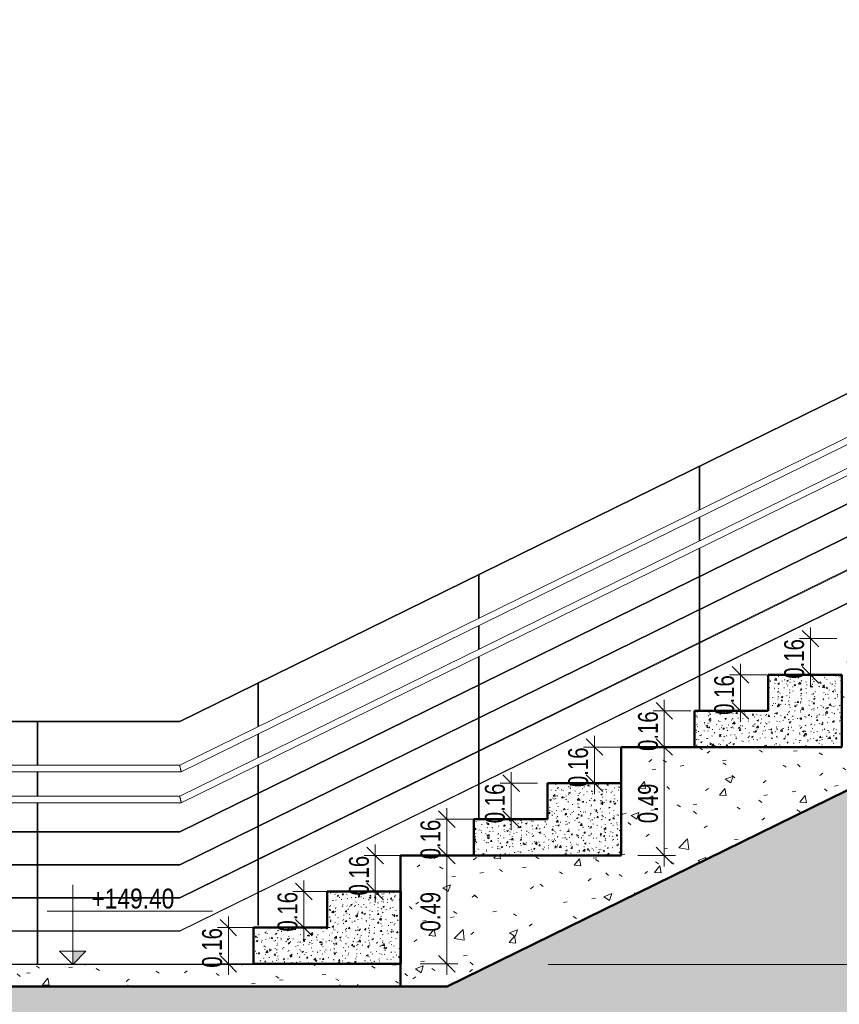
# Model space of a CAD drawing. Header units: millimetres. Extents: x -878215 to -835501, y 145651 to 160658.
# Tile 4 of 16: x -861783 to -858069, y 149220 to 153682. Entities that reach past the tile are written whole.
import ezdxf

# ---------------------------------------------------------------- set-up
doc = ezdxf.new("R2010")
doc.units = ezdxf.units.MM
doc.header["$XCLIPFRAME"] = 2
doc.linetypes.add('Tracejada', pattern=[6.35, 3.175, -3.175])
for name, color, linetype, lineweight in [('A-ANNO-DIMS', 211, 'Continuous', 5), ('A-ANNO-DIMS-50', 211, 'Continuous', 5), ('A-DETL', 90, 'Continuous', 5), ('A-DETL-GENF', 92, 'Continuous', 5), ('A-FLOR', 192, 'Continuous', 5), ('A-FLOR-PATT', 8, 'Continuous', 25), ('Balaústres', 7, 'Continuous', 5), ('Corrimão', 250, 'Continuous', 25), ('Corrimãos', 7, 'Continuous', 5), ('G-ANNO-DIMS', 111, 'Continuous', 5), ('G-ANNO-REFR', 1, 'Tracejada', 5), ('Guarda-corpos', 7, 'Continuous', 5), ('S-STRS', 31, 'Continuous', 5)]:
    doc.layers.add(name, color=color, linetype=linetype, lineweight=lineweight)
doc.styles.add('Swis721 Cn BT', font='swissc.ttf', dxfattribs={"height": 90})
doc.styles.add('Swis721 LtCn BT_4', font='swisscl.ttf', dxfattribs={"height": 90})
doc.dimstyles.new('Linear_wCenter_-_3mm_Arial_1', dxfattribs={"dimscale": 304.8, "dimtxt": 91.676869, "dimasz": 0.246063, "dimexe": 0.164042, "dimexo": 0.0625, "dimgap": 0, "dimtad": 1, "dimlfac": 0.001, "dimrnd": 0.01, "dimzin": 0, "dimdsep": 46, "dimtxsty": 'Swis721 LtCn BT_4', "dimblk1": 'OBLIQUE', "dimblk2": 'OBLIQUE', "dimsah": 1, "dimcen": 0.09, "dimdle": 0.164042, "dimazin": 0, "dimtfac": 1, "dimtdec": 4, "dimtix": 1, "dimtmove": 0, "dimatfit": 3, "dimfxl": 0.393701, "dimfxlon": 1, "dimtvp": 1, "dimtolj": 1, "dimtzin": 0, "dimarcsym": 2})
picture_1 = doc.add_image_def('image1.png', size_in_pixel=(1000, 904))
picture_2 = doc.add_image_def('image2.png', size_in_pixel=(1556, 1639))
pattern_1 = [(50, (-858389.35, 150900), (364.368, -31.878), [38.1, -419.1]), (355, (-858389.35, 150900), (-70.486, 382.113), [30.48, -335.28]), (100.451, (-858359, 150897.34), (293.885, 350.233), [32.38, -356.18]), (46.184, (-858389.35, 151001.6), (542.158, -84.086), [57.15, -628.65]), (96.636, (-858344.17, 150994.6), (474.805, 494.855), [48.57, -534.27]), (351.184, (-858389.35, 151001.6), (474.81, 494.85), [45.72, -502.92]), (21, (-858338.55, 150976.2), (303.228, -204.53), [38.1, -419.1]), (326, (-858338.55, 150976.2), (123.604, 368.376), [30.48, -335.28]), (71.451, (-858313.28, 150959.16), (426.834, 163.843), [32.38, -356.18]), (37.5, (-858389.35, 150900), (6.1766, 169.1102), [16.764, -314.452, 16.764, -323.596, -336.55]), (37.5, (-858389.35, 150900), (6.1766, 169.1102), [-671.576, 16.764, -319.786]), (7.5, (-858389.35, 150900), (133.639, 200.3615), [16.764, -177.292, 16.764, -306.832, -128.27]), (7.5, (-858389.35, 150900), (133.639, 200.3615), [-517.652, 16.764, -111.506]), (327.5, (-858502.64, 150900), (271.1818, -11.4584), [16.764, -110.236, 16.764, -379.476, -525.78]), (327.5, (-858502.64, 150900), (271.1818, -11.4584), [-523.24, 16.764, -509.016]), (317.5, (-858553.44, 150900), (296.2585, 50.853), [16.764, -148.336, 16.764, -246.38, -373.38]), (317.5, (-858553.44, 150900), (296.2585, 50.853), [-428.244, 16.764, -356.616])]
pattern_2 = [(50, (-858389.35, 150900), (72.8738, -6.3761), [7.62, -83.82]), (355, (-858389.35, 150900), (-14.097, 76.4224), [6.096, -67.056]), (100.451, (-858383.28, 150899.47), (58.777, 70.0469), [6.476, -71.236]), (46.184, (-858389.35, 150920.32), (108.4314, -16.8175), [11.43, -125.73]), (96.636, (-858380.31, 150918.92), (94.961, 98.971), [9.714, -106.854]), (351.184, (-858389.35, 150920.32), (94.9623, 98.9702), [9.144, -100.584]), (21, (-858379.19, 150915.24), (60.64565, -40.9065), [7.62, -83.82]), (326, (-858379.19, 150915.24), (24.7208, 73.675), [6.096, -67.056]), (71.451, (-858374.14, 150911.83), (85.3669, 32.7687), [6.476, -71.236]), (37.5, (-858389.35, 150900), (1.23552, 33.82243), [3.353, -62.89, 3.353, -64.719, -67.31]), (37.5, (-858389.35, 150900), (1.23552, 33.82243), [-134.315, 3.353, -63.957]), (7.5, (-858389.35, 150900), (26.72815, 40.07255), [3.353, -35.458, 3.353, -61.366, -25.654]), (7.5, (-858389.35, 150900), (26.72815, 40.07255), [-103.53, 3.353, -22.301]), (327.5, (-858412.008, 150900), (54.23632, -2.29212), [3.353, -22.047, 3.353, -75.895, -105.156]), (327.5, (-858412.008, 150900), (54.23632, -2.29212), [-104.648, 3.353, -101.803]), (317.5, (-858422.17, 150900), (59.2516, 10.17014), [3.353, -29.667, 3.353, -49.276, -74.676]), (317.5, (-858422.17, 150900), (59.2516, 10.17014), [-85.649, 3.353, -71.323])]

# ---------------------------------------------------------------- blocks, each defined once
blk = doc.blocks.new('Guarda-corpo - 25mm-V3-TRECHO 1 - CORTE ARQUIBANCADA')
at = {"layer": 'Balaústres'}
for p, q in [((-856704.6, 152638.4), (-856701.6, 152639.9)), ((-856704.6, 152638.4), (-856704.6, 152441.4)), ((-856701.6, 152442.9), (-856701.6, 152639.9)), ((-856704.6, 152408), (-856704.6, 152301.4)), ((-856701.6, 152302.9), (-856701.6, 152409.5)), ((-856704.6, 152268), (-856704.6, 151531.5)), ((-856701.6, 151531.5), (-856701.6, 152269.5))]:
    blk.add_line(p, q, dxfattribs=at)
blk = doc.blocks.new('Guarda-corpo - 25mm-4287908-TRECHO 1 - CORTE ARQUIBANCADA')
at = {"layer": 'Balaústres'}
for p, q in [((-860704.6, 150674), (-860701.6, 150675.5)), ((-860704.6, 150674), (-860704.6, 150477)), ((-860701.6, 150478.4), (-860701.6, 150675.5)), ((-860704.6, 150443.6), (-860704.6, 150337)), ((-860701.6, 150338.4), (-860701.6, 150445)), ((-860704.6, 150303.6), (-860704.6, 149577.7)), ((-860701.6, 149577.7), (-860701.6, 150305)), ((-860701.6, 149577.7), (-860704.6, 149577.7))]:
    blk.add_line(p, q, dxfattribs=at)
blk = doc.blocks.new('Guarda-corpo - 25mm-V4-TRECHO 1 - CORTE ARQUIBANCADA')
at = {"layer": 'Balaústres'}
for p, q in [((-861704.6, 150500.4), (-861704.6, 150303.4)), ((-861704.6, 150500.4), (-861701.6, 150500.4)), ((-861701.6, 150303.4), (-861701.6, 150500.4)), ((-861704.6, 150273.4), (-861704.6, 150163.4)), ((-861701.6, 150163.4), (-861701.6, 150273.4)), ((-861704.6, 150133.4), (-861704.6, 149403.4)), ((-861701.6, 149403.4), (-861701.6, 150133.4)), ((-861701.6, 149403.4), (-861704.6, 149403.4))]:
    blk.add_line(p, q, dxfattribs=at)
blk = doc.blocks.new('Guarda-corpo - Guarda-corpo-4165282-TRECHO 1 - CORTE ARQUIBANCADA')
at = {"layer": 'Corrimão', "color": 7, "lineweight": 5}
for p, q in [((-855058.1, 153450), (-861058.1, 150503.4)), ((-855057.4, 153447), (-861057.4, 150500.4)), ((-855058.1, 152950), (-861058.1, 150003.4)), ((-855057.4, 152947), (-861057.4, 150000.4)), ((-855058.1, 152800), (-861058.1, 149853.4)), ((-855057.4, 152797), (-861057.4, 149850.4)), ((-855058.1, 152650), (-861058.1, 149703.4)), ((-855057.4, 152647), (-861057.4, 149700.4)), ((-855058.1, 152500), (-861058.1, 149553.4)), ((-855057.4, 152497), (-861057.4, 149550.4)), ((-861058.1, 150503.4), (-863703.1, 150503.4)), ((-861057.4, 150500.4), (-863703.1, 150500.4)), ((-861058.1, 150003.4), (-863703.1, 150003.4)), ((-861057.4, 150000.4), (-863703.1, 150000.4)), ((-861058.1, 149853.4), (-863703.1, 149853.4)), ((-861057.4, 149850.4), (-863703.1, 149850.4)), ((-861058.1, 149703.4), (-862028, 149703.4)), ((-861057.4, 149700.4), (-862028, 149700.4)), ((-861058.1, 149553.4), (-862028, 149553.4)), ((-861057.4, 149550.4), (-862028, 149550.4))]:
    blk.add_line(p, q, dxfattribs=at)
for name, p in [('Guarda-corpo - 25mm-V3-TRECHO 1 - CORTE ARQUIBANCADA', (-2000, -982.2)), ('Guarda-corpo - 25mm-V3-TRECHO 1 - CORTE ARQUIBANCADA', (-3000, -1473.3)), ('Guarda-corpo - 25mm-4287908-TRECHO 1 - CORTE ARQUIBANCADA', (0, 0)), ('Guarda-corpo - 25mm-V4-TRECHO 1 - CORTE ARQUIBANCADA', (0, 0))]:
    blk.add_blockref(name, p)
blk = doc.blocks.new('Stairs 1 - Stairs 1-4165388-TRECHO 1 - CORTE ARQUIBANCADA')
at = {"layer": 'S-STRS'}
h = blk.add_hatch(dxfattribs=at)
h.set_pattern_fill('FP1_5', color=256, style=0, pattern_type=2)
h.set_pattern_definition(pattern_2)
h.paths.add_polyline_path([(-855058.1, 151858.9), (-855058.1, 152186.3), (-855391.4, 152186.3), (-855391.4, 152022.6), (-855724.8, 152022.6), (-855724.8, 151858.9), (-855641.8, 151858.9)], flags=0)
h = blk.add_hatch(dxfattribs=at)
h.set_pattern_fill('FP1_5', color=256, style=0, pattern_type=2)
h.set_pattern_definition(pattern_2)
h.paths.add_polyline_path([(-856724.8, 151367.8), (-856058.1, 151367.8), (-856058.1, 151695.2), (-856391.4, 151695.2), (-856391.4, 151531.5), (-856724.8, 151531.5)], flags=0)
h = blk.add_hatch(dxfattribs=at)
h.set_pattern_fill('FP1_5', color=256, style=0, pattern_type=2)
h.set_pattern_definition(pattern_2)
h.paths.add_polyline_path([(-857391.4, 150876.7), (-857058.1, 150876.7), (-857058.1, 151204.1), (-857391.4, 151204.1), (-857391.4, 151040.4), (-857724.8, 151040.4), (-857724.8, 150876.7)], flags=0)
h = blk.add_hatch(dxfattribs=at)
h.set_pattern_fill('FP1_5', color=256, style=0, pattern_type=2)
h.set_pattern_definition(pattern_2)
h.paths.add_polyline_path([(-858058.1, 150385.6), (-858058.1, 150713), (-858391.4, 150713), (-858391.4, 150549.3), (-858724.8, 150549.3), (-858724.8, 150385.6), (-858150, 150385.6)], flags=0)
h = blk.add_hatch(dxfattribs=at)
h.set_pattern_fill('FP1_5', color=256, style=0, pattern_type=2)
h.set_pattern_definition(pattern_2)
h.paths.add_polyline_path([(-859393.6, 149894.5), (-859058.1, 149894.5), (-859058.1, 150221.9), (-859391.4, 150221.9), (-859391.4, 150058.2), (-859724.8, 150058.2), (-859724.8, 149894.5), (-859404, 149894.5)], flags=0)
h = blk.add_hatch(dxfattribs=at)
h.set_pattern_fill('FP1_5', color=256, style=0, pattern_type=2)
h.set_pattern_definition(pattern_2)
h.paths.add_polyline_path([(-860389.9, 149403.4), (-860058.1, 149403.4), (-860058.1, 149730.8), (-860389.9, 149730.8), (-860389.9, 149567.1), (-860723.3, 149567.1), (-860723.3, 149403.4)], flags=0)
at = {"layer": 'S-STRS', "lineweight": 50}
for p, q in [((-855058.1, 152186.3), (-855391.4, 152186.3)), ((-855391.4, 152186.3), (-855391.4, 152022.6)), ((-855058.1, 151858.9), (-855058.1, 152186.3)), ((-855391.4, 152022.6), (-855724.8, 152022.6)), ((-855724.8, 152022.6), (-855724.8, 151858.9)), ((-855724.8, 151858.9), (-855058.1, 151858.9)), ((-856058.1, 151695.2), (-856391.4, 151695.2)), ((-856391.4, 151695.2), (-856391.4, 151531.5)), ((-856058.1, 151367.8), (-856058.1, 151695.2)), ((-856391.4, 151531.5), (-856724.8, 151531.5)), ((-856724.8, 151531.5), (-856724.8, 151367.8)), ((-856724.8, 151367.8), (-856058.1, 151367.8)), ((-857058.1, 151204.1), (-857391.4, 151204.1)), ((-857391.4, 151204.1), (-857391.4, 151040.4)), ((-857058.1, 150876.7), (-857058.1, 151204.1)), ((-857391.4, 151040.4), (-857724.8, 151040.4)), ((-857724.8, 151040.4), (-857724.8, 150876.7)), ((-857724.8, 150876.7), (-857058.1, 150876.7)), ((-858058.1, 150713), (-858391.4, 150713)), ((-858391.4, 150713), (-858391.4, 150549.3)), ((-858058.1, 150385.6), (-858058.1, 150713)), ((-858391.4, 150549.3), (-858724.8, 150549.3)), ((-858724.8, 150549.3), (-858724.8, 150385.6)), ((-858724.8, 150385.6), (-858058.1, 150385.6)), ((-859058.1, 150221.9), (-859391.4, 150221.9)), ((-859391.4, 150221.9), (-859391.4, 150058.2)), ((-859058.1, 149894.5), (-859058.1, 150221.9)), ((-859391.4, 150058.2), (-859724.8, 150058.2)), ((-859724.8, 150058.2), (-859724.8, 149894.5)), ((-859724.8, 149894.5), (-859058.1, 149894.5)), ((-860056.6, 149730.8), (-860389.9, 149730.8)), ((-860389.9, 149730.8), (-860389.9, 149567.1)), ((-860056.6, 149403.4), (-860056.6, 149730.8)), ((-860389.9, 149567.1), (-860723.3, 149567.1)), ((-860723.3, 149567.1), (-860723.3, 149403.4)), ((-860723.3, 149403.4), (-860056.6, 149403.4))]:
    blk.add_line(p, q, dxfattribs=at)
blk = doc.blocks.new('Tipo de Corrimão - Corrimão_Interno_-4418881-TRECHO 1 - CORTE ARQUIBANCADA')
at = {"layer": 'Corrimãos'}
for p, q in [((-855058.1, 153110), (-861058.1, 150163.4)), ((-861051.1, 150133.4), (-855051.1, 153080)), ((-861058.1, 150163.4), (-863703.1, 150163.4)), ((-863703.1, 150133.4), (-861051.1, 150133.4))]:
    blk.add_line(p, q, dxfattribs=at)
for points, knots in [([(-861054.6, 150148.4), (-861054.9, 150149.7), (-861055.5, 150152.3), (-861056.4, 150156), (-861057.1, 150159.1), (-861057.8, 150162.3), (-861058.1, 150163.4), (-861058.1, 150163.4)], [0, 0, 0, 0, 0.0833333, 0.1666667, 0.25, 0.3333333, 0.5, 0.5, 0.5, 0.5]), ([(-861051.1, 150133.4), (-861051.1, 150133.4), (-861051.4, 150134.4), (-861052.1, 150137.6), (-861052.8, 150140.8), (-861053.7, 150144.4), (-861054.3, 150147.1), (-861054.6, 150148.4)], [0.5, 0.5, 0.5, 0.5, 0.6666667, 0.75, 0.8333333, 0.9166667, 1, 1, 1, 1])]:
    blk.add_open_spline(points, degree=3, knots=knots, dxfattribs=at)
blk = doc.blocks.new('Tipo de Corrimão - Corrimão_Interno_-4418899-TRECHO 1 - CORTE ARQUIBANCADA')
at = {"layer": 'Corrimãos'}
for p, q in [((-855058.1, 153250), (-861058.1, 150303.4)), ((-861051.1, 150273.4), (-855051.1, 153220)), ((-861058.1, 150303.4), (-863703.1, 150303.4)), ((-863703.1, 150273.4), (-861051.1, 150273.4))]:
    blk.add_line(p, q, dxfattribs=at)
for points, knots in [([(-861054.6, 150288.4), (-861054.9, 150289.7), (-861055.5, 150292.3), (-861056.4, 150296), (-861057.1, 150299.1), (-861057.8, 150302.3), (-861058.1, 150303.4), (-861058.1, 150303.4)], [0, 0, 0, 0, 0.0833333, 0.1666667, 0.25, 0.3333333, 0.5, 0.5, 0.5, 0.5]), ([(-861051.1, 150273.4), (-861051.1, 150273.4), (-861051.4, 150274.4), (-861052.1, 150277.6), (-861052.8, 150280.8), (-861053.7, 150284.4), (-861054.3, 150287.1), (-861054.6, 150288.4)], [0.5, 0.5, 0.5, 0.5, 0.6666667, 0.75, 0.8333333, 0.9166667, 1, 1, 1, 1])]:
    blk.add_open_spline(points, degree=3, knots=knots, dxfattribs=at)
blk = doc.blocks.new('DIMBLOCK4-TRECHO 1 - CORTE ARQUIBANCADA')
at = {"layer": 'A-ANNO-DIMS-50'}
for p, q in [((-860837.4, 149353.4), (-860837.4, 149617.1)), ((-860717.4, 149567.1), (-860887.4, 149567.1)), ((-860837.4, 149567.1), (-860717.4, 149567.1)), ((-860717.4, 149403.4), (-860887.4, 149403.4)), ((-860837.4, 149403.4), (-860717.4, 149403.4))]:
    blk.add_line(p, q, dxfattribs=at)
at = {"layer": 'A-ANNO-DIMS-50', "lineweight": 15}
for p, q in [((-860837.4, 149567.1), (-860874.9, 149604.6)), ((-860837.4, 149567.1), (-860799.9, 149529.6)), ((-860837.4, 149403.4), (-860874.9, 149440.9)), ((-860837.4, 149403.4), (-860799.9, 149365.9))]:
    blk.add_line(p, q, dxfattribs=at)
at = {"layer": 'A-ANNO-DIMS-50', "color": 0, "insert": (-860956.5, 149385.5), "char_height": 90, "width": 239.233, "attachment_point": 1, "rotation": 90, "line_spacing_factor": 0.970126, "style": 'Swis721 LtCn BT_4'}
blk.add_mtext('0.16', dxfattribs=at)
blk = doc.blocks.new('_Oblique')
at = {"color": 0, "linetype": 'ByBlock', "lineweight": -2}
blk.add_line((-0.5, -0.5), (0.5, 0.5), dxfattribs=at)
blk = doc.blocks.new('DIMBLOCK5-TRECHO 1 - CORTE ARQUIBANCADA')
at = {"layer": 'A-ANNO-DIMS-50', "lineweight": 15}
for p, q in [((-860495.7, 149730.8), (-860533.2, 149768.3)), ((-860495.7, 149730.8), (-860458.2, 149693.3)), ((-860495.7, 149567.1), (-860533.2, 149604.6)), ((-860495.7, 149567.1), (-860458.2, 149529.6))]:
    blk.add_line(p, q, dxfattribs=at)
at = {"layer": 'A-ANNO-DIMS-50'}
for p, q in [((-860495.7, 149780.8), (-860495.7, 149517.1)), ((-860375.7, 149730.8), (-860545.7, 149730.8)), ((-860495.7, 149730.8), (-860375.7, 149730.8)), ((-860375.7, 149567.1), (-860545.7, 149567.1)), ((-860495.7, 149567.1), (-860375.7, 149567.1))]:
    blk.add_line(p, q, dxfattribs=at)
at = {"layer": 'A-ANNO-DIMS-50', "color": 0, "insert": (-860614.8, 149549.2), "char_height": 90, "width": 239.233, "attachment_point": 1, "rotation": 90, "line_spacing_factor": 0.970126, "style": 'Swis721 LtCn BT_4'}
blk.add_mtext('0.16', dxfattribs=at)
blk = doc.blocks.new('DIMBLOCK6-TRECHO 1 - CORTE ARQUIBANCADA')
at = {"layer": 'A-ANNO-DIMS-50', "lineweight": 15}
for p, q in [((-860171.8, 149894.5), (-860209.3, 149932)), ((-860171.8, 149894.5), (-860134.3, 149857)), ((-860171.8, 149730.8), (-860209.3, 149768.3)), ((-860171.8, 149730.8), (-860134.3, 149693.3))]:
    blk.add_line(p, q, dxfattribs=at)
at = {"layer": 'A-ANNO-DIMS-50'}
for p, q in [((-860171.8, 149944.5), (-860171.8, 149680.8)), ((-860051.8, 149894.5), (-860221.8, 149894.5)), ((-860171.8, 149894.5), (-860051.8, 149894.5)), ((-860051.8, 149730.8), (-860221.8, 149730.8)), ((-860171.8, 149730.8), (-860051.8, 149730.8))]:
    blk.add_line(p, q, dxfattribs=at)
at = {"layer": 'A-ANNO-DIMS-50', "color": 0, "insert": (-860290.9, 149712.9), "char_height": 90, "width": 239.233, "attachment_point": 1, "rotation": 90, "line_spacing_factor": 0.970126, "style": 'Swis721 LtCn BT_4'}
blk.add_mtext('0.16', dxfattribs=at)
blk = doc.blocks.new('DIMBLOCK7-TRECHO 1 - CORTE ARQUIBANCADA')
at = {"layer": 'A-ANNO-DIMS-50'}
for p, q in [((-859847.9, 150108.2), (-859847.9, 149844.5)), ((-859727.9, 150058.2), (-859897.9, 150058.2)), ((-859847.9, 150058.2), (-859727.9, 150058.2)), ((-859727.9, 149894.5), (-859897.9, 149894.5)), ((-859847.9, 149894.5), (-859727.9, 149894.5))]:
    blk.add_line(p, q, dxfattribs=at)
at = {"layer": 'A-ANNO-DIMS-50', "lineweight": 15}
for p, q in [((-859847.9, 150058.2), (-859885.4, 150095.7)), ((-859847.9, 150058.2), (-859810.4, 150020.7)), ((-859847.9, 149894.5), (-859885.4, 149932)), ((-859847.9, 149894.5), (-859810.4, 149857))]:
    blk.add_line(p, q, dxfattribs=at)
at = {"layer": 'A-ANNO-DIMS-50', "color": 0, "insert": (-859967, 149876.6), "char_height": 90, "width": 239.233, "attachment_point": 1, "rotation": 90, "line_spacing_factor": 0.970126, "style": 'Swis721 LtCn BT_4'}
blk.add_mtext('0.16', dxfattribs=at)
blk = doc.blocks.new('DIMBLOCK8-TRECHO 1 - CORTE ARQUIBANCADA')
at = {"layer": 'A-ANNO-DIMS-50', "lineweight": 15}
for p, q in [((-859556, 150221.9), (-859593.5, 150259.4)), ((-859556, 150221.9), (-859518.5, 150184.4)), ((-859556, 150058.2), (-859593.5, 150095.7)), ((-859556, 150058.2), (-859518.5, 150020.7))]:
    blk.add_line(p, q, dxfattribs=at)
at = {"layer": 'A-ANNO-DIMS-50'}
for p, q in [((-859556, 150271.9), (-859556, 150008.2)), ((-859436, 150221.9), (-859606, 150221.9)), ((-859556, 150221.9), (-859436, 150221.9)), ((-859436, 150058.2), (-859606, 150058.2)), ((-859556, 150058.2), (-859436, 150058.2))]:
    blk.add_line(p, q, dxfattribs=at)
at = {"layer": 'A-ANNO-DIMS-50', "color": 0, "insert": (-859675.1, 150040.3), "char_height": 90, "width": 239.233, "attachment_point": 1, "rotation": 90, "line_spacing_factor": 0.970126, "style": 'Swis721 LtCn BT_4'}
blk.add_mtext('0.16', dxfattribs=at)
blk = doc.blocks.new('DIMBLOCK9-TRECHO 1 - CORTE ARQUIBANCADA')
at = {"layer": 'A-ANNO-DIMS-50', "lineweight": 15}
for p, q in [((-859178.7, 150385.6), (-859216.2, 150423.1)), ((-859178.7, 150385.6), (-859141.2, 150348.1)), ((-859178.7, 150221.9), (-859216.2, 150259.4)), ((-859178.7, 150221.9), (-859141.2, 150184.4))]:
    blk.add_line(p, q, dxfattribs=at)
at = {"layer": 'A-ANNO-DIMS-50'}
for p, q in [((-859178.7, 150435.6), (-859178.7, 150171.9)), ((-859058.7, 150385.6), (-859228.7, 150385.6)), ((-859178.7, 150385.6), (-859058.7, 150385.6)), ((-859058.7, 150221.9), (-859228.7, 150221.9)), ((-859178.7, 150221.9), (-859058.7, 150221.9))]:
    blk.add_line(p, q, dxfattribs=at)
at = {"layer": 'A-ANNO-DIMS-50', "color": 0, "insert": (-859297.8, 150204), "char_height": 90, "width": 239.233, "attachment_point": 1, "rotation": 90, "line_spacing_factor": 0.970126, "style": 'Swis721 LtCn BT_4'}
blk.add_mtext('0.16', dxfattribs=at)
blk = doc.blocks.new('DIMBLOCK10-TRECHO 1 - CORTE ARQUIBANCADA')
at = {"layer": 'A-ANNO-DIMS-50'}
for p, q in [((-858861.9, 150599.3), (-858861.9, 150335.6)), ((-858741.9, 150549.3), (-858911.9, 150549.3)), ((-858861.9, 150549.3), (-858741.9, 150549.3)), ((-858741.9, 150385.6), (-858911.9, 150385.6)), ((-858861.9, 150385.6), (-858741.9, 150385.6))]:
    blk.add_line(p, q, dxfattribs=at)
at = {"layer": 'A-ANNO-DIMS-50', "lineweight": 15}
for p, q in [((-858861.9, 150549.3), (-858899.4, 150586.8)), ((-858861.9, 150549.3), (-858824.4, 150511.8)), ((-858861.9, 150385.6), (-858899.4, 150423.1)), ((-858861.9, 150385.6), (-858824.4, 150348.1))]:
    blk.add_line(p, q, dxfattribs=at)
at = {"layer": 'A-ANNO-DIMS-50', "color": 0, "insert": (-858981, 150367.7), "char_height": 90, "width": 239.233, "attachment_point": 1, "rotation": 90, "line_spacing_factor": 0.970126, "style": 'Swis721 LtCn BT_4'}
blk.add_mtext('0.16', dxfattribs=at)
blk = doc.blocks.new('DIMBLOCK11-TRECHO 1 - CORTE ARQUIBANCADA')
at = {"layer": 'A-ANNO-DIMS-50', "lineweight": 15}
for p, q in [((-858516.7, 150713), (-858554.2, 150750.5)), ((-858516.7, 150713), (-858479.2, 150675.5)), ((-858516.7, 150549.3), (-858554.2, 150586.8)), ((-858516.7, 150549.3), (-858479.2, 150511.8))]:
    blk.add_line(p, q, dxfattribs=at)
at = {"layer": 'A-ANNO-DIMS-50'}
for p, q in [((-858516.7, 150763), (-858516.7, 150499.3)), ((-858396.7, 150713), (-858566.7, 150713)), ((-858516.7, 150713), (-858396.7, 150713)), ((-858396.7, 150549.3), (-858566.7, 150549.3)), ((-858516.7, 150549.3), (-858396.7, 150549.3))]:
    blk.add_line(p, q, dxfattribs=at)
at = {"layer": 'A-ANNO-DIMS-50', "color": 0, "insert": (-858635.8, 150531.5), "char_height": 90, "width": 239.233, "attachment_point": 1, "rotation": 90, "line_spacing_factor": 0.970126, "style": 'Swis721 LtCn BT_4'}
blk.add_mtext('0.16', dxfattribs=at)
blk = doc.blocks.new('DIMBLOCK12-TRECHO 1 - CORTE ARQUIBANCADA')
at = {"layer": 'A-ANNO-DIMS-50', "lineweight": 15}
for p, q in [((-858199.9, 150876.7), (-858237.4, 150914.2)), ((-858199.9, 150876.7), (-858162.4, 150839.2)), ((-858199.9, 150713), (-858237.4, 150750.5)), ((-858199.9, 150713), (-858162.4, 150675.5))]:
    blk.add_line(p, q, dxfattribs=at)
at = {"layer": 'A-ANNO-DIMS-50'}
for p, q in [((-858199.9, 150926.7), (-858199.9, 150663)), ((-858079.9, 150876.7), (-858249.9, 150876.7)), ((-858199.9, 150876.7), (-858079.9, 150876.7)), ((-858079.9, 150713), (-858249.9, 150713)), ((-858199.9, 150713), (-858079.9, 150713))]:
    blk.add_line(p, q, dxfattribs=at)
at = {"layer": 'A-ANNO-DIMS-50', "color": 0, "insert": (-858319, 150695.2), "char_height": 90, "width": 239.233, "attachment_point": 1, "rotation": 90, "line_spacing_factor": 0.970126, "style": 'Swis721 LtCn BT_4'}
blk.add_mtext('0.16', dxfattribs=at)
blk = doc.blocks.new('DIMBLOCK26-TRECHO 1 - CORTE ARQUIBANCADA')
at = {"layer": 'A-ANNO-DIMS-50', "lineweight": 15}
for p, q in [((-858861.9, 150385.6), (-858899.4, 150423.1)), ((-858861.9, 150385.6), (-858824.4, 150348.1)), ((-858861.9, 149894.5), (-858899.4, 149932)), ((-858861.9, 149894.5), (-858824.4, 149857))]:
    blk.add_line(p, q, dxfattribs=at)
at = {"layer": 'A-ANNO-DIMS-50'}
for p, q in [((-858861.9, 150435.6), (-858861.9, 149844.5)), ((-858741.9, 150385.6), (-858911.9, 150385.6)), ((-858861.9, 150385.6), (-858741.9, 150385.6)), ((-858981.9, 149894.5), (-858811.9, 149894.5)), ((-858861.9, 149894.5), (-858981.9, 149894.5))]:
    blk.add_line(p, q, dxfattribs=at)
at = {"layer": 'A-ANNO-DIMS-50', "color": 0, "insert": (-858981, 150040.3), "char_height": 90, "width": 239.233, "attachment_point": 1, "rotation": 90, "line_spacing_factor": 0.970126, "style": 'Swis721 LtCn BT_4'}
blk.add_mtext('0.49', dxfattribs=at)
blk = doc.blocks.new('DIMBLOCK27-TRECHO 1 - CORTE ARQUIBANCADA')
at = {"layer": 'A-ANNO-DIMS-50', "lineweight": 15}
for p, q in [((-859847.9, 149894.5), (-859885.4, 149932)), ((-859847.9, 149894.5), (-859810.4, 149857)), ((-859847.9, 149403.4), (-859885.4, 149440.9)), ((-859847.9, 149403.4), (-859810.4, 149365.9))]:
    blk.add_line(p, q, dxfattribs=at)
at = {"layer": 'A-ANNO-DIMS-50'}
for p, q in [((-859847.9, 149944.5), (-859847.9, 149353.4)), ((-859727.9, 149894.5), (-859897.9, 149894.5)), ((-859847.9, 149894.5), (-859727.9, 149894.5)), ((-859967.9, 149403.4), (-859797.9, 149403.4)), ((-859847.9, 149403.4), (-859967.9, 149403.4))]:
    blk.add_line(p, q, dxfattribs=at)
at = {"layer": 'A-ANNO-DIMS-50', "color": 0, "insert": (-859967, 149549.2), "char_height": 90, "width": 239.233, "attachment_point": 1, "rotation": 90, "line_spacing_factor": 0.970126, "style": 'Swis721 LtCn BT_4'}
blk.add_mtext('0.49', dxfattribs=at)
blk = doc.blocks.new('DIMBLOCK28-TRECHO 1 - CORTE ARQUIBANCADA')
at = {"layer": 'A-ANNO-DIMS-50', "lineweight": 15}
for p, q in [((-854720.6, 152350), (-854758.1, 152387.5)), ((-854720.6, 152350), (-854683.1, 152312.5)), ((-854720.6, 149400), (-854758.1, 149437.5)), ((-854720.6, 149400), (-854683.1, 149362.5))]:
    blk.add_line(p, q, dxfattribs=at)
at = {"layer": 'A-ANNO-DIMS-50'}
for p, q in [((-854720.6, 152400), (-854720.6, 149350)), ((-854600.6, 152350), (-854770.6, 152350)), ((-854720.6, 152350), (-854600.6, 152350)), ((-859388.2, 149400), (-854670.6, 149400)), ((-854720.6, 149400), (-859388.2, 149400))]:
    blk.add_line(p, q, dxfattribs=at)
at = {"layer": 'A-ANNO-DIMS-50', "color": 0, "insert": (-854839.7, 150775.3), "char_height": 90, "width": 239.233, "attachment_point": 1, "rotation": 90, "line_spacing_factor": 0.970126, "style": 'Swis721 LtCn BT_4'}
blk.add_mtext('2.95', dxfattribs=at)
blk = doc.blocks.new('Elevações de ponto - CORTE-427733-TRECHO 1 - CORTE ARQUIBANCADA')
at = {"layer": 'G-ANNO-DIMS'}
blk.add_hatch(color=256, dxfattribs=at).paths.add_polyline_path([(-861483.2, 149459.9), (-861543, 149400), (-861543, 149459.9)], flags=0)
for p, q in [((-861543, 149761), (-861543, 149400)), ((-861659.2, 149642.5), (-860909.2, 149642.5)), ((-861602.9, 149459.9), (-861543, 149459.9)), ((-861543, 149400), (-861602.9, 149459.9)), ((-861602.9, 149459.9), (-861543, 149400)), ((-861543, 149459.9), (-861602.9, 149459.9)), ((-861543, 149400), (-861543, 149459.9)), ((-861483.2, 149459.9), (-861543, 149459.9)), ((-861543, 149459.9), (-861543, 149400)), ((-861543, 149400), (-861483.2, 149459.9))]:
    blk.add_line(p, q, dxfattribs=at)

msp = doc.modelspace()

# ---------------------------------------------------------------- hatches: boundary and pattern name
at = {"layer": 'A-DETL-GENF'}
h = msp.add_hatch(dxfattribs=at)
h.set_pattern_fill('FP1_7', color=252, style=0, pattern_type=2)
h.set_pattern_definition([(315, (-858389.35, 150900), (224.5064, 0), [158.75, -158.75]), (315, (-858347.25, 150942.1), (224.5064, 0), [158.75, -158.75]), (315, (-858305.15, 150984.2), (224.5064, 0), [158.75, -158.75]), (45, (-858277.08, 150984.2), (0, 224.5064), [158.75, -158.75]), (45, (-858234.98, 150942.1), (0, 224.5064), [158.75, -158.75]), (45, (-858192.88, 150900), (0, 224.5064), [158.75, -158.75])])
h.paths.add_polyline_path([(-869163.852, 145654.571), (-866885.845, 145654.571), (-864559.479, 147344.775), (-860148.988, 147344.775), (-852759.258, 150517.654), (-838739.951, 150517.654), (-838739.951, 151480), (-838972.314, 151480), (-838972.314, 152000), (-840115.222, 152000), (-840115.222, 151730), (-841314.498, 151784.162), (-842514.256, 151826.293), (-843714.377, 151856.39), (-844914.739, 151874.449), (-846115.222, 151880.469), (-847315.705, 151874.449), (-848516.067, 151856.39), (-849716.188, 151826.293), (-850953.094, 151782.484), (-852115.222, 151730), (-852115.642, 152000), (-853830.637, 152000), (-853830.637, 151400), (-854079.721, 151400), (-854079.721, 152131.772), (-859845.838, 149300), (-866061.21, 149300), (-866061.21, 148197.699), (-867021.089, 148028.446), (-869529.042, 146206.312), (-870447.293, 145654.571), (-869529.042, 145654.571)], flags=0)
at = {"layer": 'A-FLOR-PATT', "lineweight": 5}
h = msp.add_hatch(dxfattribs=at)
h.set_pattern_fill('FP1_2', color=256, style=0, pattern_type=2)
h.set_pattern_definition(pattern_1)
h.paths.add_polyline_path([(-864559.479, 149300), (-860058.089, 149300), (-860058.089, 149400), (-866311.21, 149400), (-866311.21, 149300), (-866061.21, 149300)], flags=0)
at = {"layer": 'S-STRS'}
h = msp.add_hatch(dxfattribs=at)
h.set_pattern_fill('FP1_2', color=256, style=0, pattern_type=2)
h.set_pattern_definition(pattern_1)
h.paths.add_polyline_path([(-860058.089, 149300), (-859845.838, 149300), (-854079.721, 152131.772), (-854079.721, 152127.7), (-854058.089, 152138.324), (-854078.125, 152142.565), (-854078.125, 152200), (-854058.089, 152200), (-854058.089, 152250), (-853958.089, 152250), (-853958.089, 152350), (-855058.089, 152350), (-855058.089, 151858.894), (-856058.089, 151858.894), (-856058.089, 151367.789), (-857058.089, 151367.789), (-857058.089, 150876.683), (-858058.089, 150876.683), (-858058.089, 150385.578), (-859058.089, 150385.578), (-859058.089, 149894.472), (-860058.089, 149894.472), (-860058.089, 149403.367)], flags=0)

# ---------------------------------------------------------------- linework, layer by layer
at = {"layer": 'A-DETL', "lineweight": 50}
for p, q in [((-854079.721, 152131.772), (-859845.838, 149300)), ((-859845.838, 149300), (-866061.21, 149300))]:
    msp.add_line(p, q, dxfattribs=at)
at = {"layer": 'A-FLOR', "lineweight": 25}
for p, q in [((-860058.089, 149400), (-866311.21, 149400)), ((-860058.089, 149300), (-860058.089, 149400))]:
    msp.add_line(p, q, dxfattribs=at)
at = {"layer": 'S-STRS', "lineweight": 50}
for p, q in [((-858058.089, 150385.578), (-859058.089, 150385.578)), ((-859058.089, 150385.578), (-859058.089, 149894.472)), ((-859058.089, 149894.472), (-860058.089, 149894.472)), ((-860058.089, 149894.472), (-860058.089, 149300))]:
    msp.add_line(p, q, dxfattribs=at)

# ---------------------------------------------------------------- block references
at = {"layer": 'Corrimãos'}
for name in ['Tipo de Corrimão - Corrimão_Interno_-4418899-TRECHO 1 - CORTE ARQUIBANCADA', 'Tipo de Corrimão - Corrimão_Interno_-4418881-TRECHO 1 - CORTE ARQUIBANCADA']:
    msp.add_blockref(name, (0, 0), dxfattribs=at)
at = {"layer": 'G-ANNO-DIMS'}
msp.add_blockref('Elevações de ponto - CORTE-427733-TRECHO 1 - CORTE ARQUIBANCADA', (0, 0), dxfattribs=at)
at = {"layer": 'Guarda-corpos'}
msp.add_blockref('Guarda-corpo - Guarda-corpo-4165282-TRECHO 1 - CORTE ARQUIBANCADA', (0, 0), dxfattribs=at)
at = {"layer": 'S-STRS'}
msp.add_blockref('Stairs 1 - Stairs 1-4165388-TRECHO 1 - CORTE ARQUIBANCADA', (0, 0), dxfattribs=at)

# ---------------------------------------------------------------- texts
at = {"layer": 'G-ANNO-DIMS', "insert": (-861457.888, 149743.84), "char_height": 90, "width": 515.6309, "attachment_point": 1, "line_spacing_factor": 0.961347, "style": 'Swis721 Cn BT'}
msp.add_mtext('+149.40', dxfattribs=at)

# ---------------------------------------------------------------- dimensions: what is measured, and where the dimension line sits
at = {"layer": 'A-ANNO-DIMS'}
for base, p1, p2, override, picture, middle in [((-854720.627, 149400), (-854600.627, 152350), (-859388.159, 149400), {"dimpost": '<>', "dimfxl": 5623.429281}, 'DIMBLOCK28-TRECHO 1 - CORTE ARQUIBANCADA', (-854766.718, 150875)), ((-858199.877, 150712.981), (-858079.877, 150876.683), (-858079.877, 150712.981), {"dimpost": '<>', "dimfxl": 163.701852}, 'DIMBLOCK12-TRECHO 1 - CORTE ARQUIBANCADA', (-858245.968, 150794.832)), ((-858516.667, 150549.28), (-858396.667, 150712.981), (-858396.667, 150549.28), {"dimpost": '<>', "dimfxl": 163.701852}, 'DIMBLOCK11-TRECHO 1 - CORTE ARQUIBANCADA', (-858562.758, 150631.131)), ((-858861.932, 150385.578), (-858741.932, 150549.28), (-858741.932, 150385.578), {"dimpost": '<>', "dimfxl": 163.701852}, 'DIMBLOCK10-TRECHO 1 - CORTE ARQUIBANCADA', (-858908.023, 150467.429)), ((-859178.722, 150221.876), (-859058.722, 150385.578), (-859058.722, 150221.876), {"dimpost": '<>', "dimfxl": 163.701852}, 'DIMBLOCK9-TRECHO 1 - CORTE ARQUIBANCADA', (-859224.813, 150303.727)), ((-858861.932, 149894.472), (-858741.932, 150385.578), (-858981.932, 149894.472), {"dimpost": '<>', "dimfxl": 546.611989}, 'DIMBLOCK26-TRECHO 1 - CORTE ARQUIBANCADA', (-858908.023, 150140.025)), ((-859556.022, 150058.174), (-859436.022, 150221.876), (-859436.022, 150058.174), {"dimpost": '<>', "dimfxl": 163.701852}, 'DIMBLOCK8-TRECHO 1 - CORTE ARQUIBANCADA', (-859602.113, 150140.025)), ((-859847.896, 149894.472), (-859727.896, 150058.174), (-859727.896, 149894.472), {"dimpost": '<>', "dimfxl": 163.701852}, 'DIMBLOCK7-TRECHO 1 - CORTE ARQUIBANCADA', (-859893.987, 149976.323)), ((-860171.805, 149730.77), (-860051.805, 149894.472), (-860051.805, 149730.77), {"dimpost": '<>', "dimfxl": 163.701852}, 'DIMBLOCK6-TRECHO 1 - CORTE ARQUIBANCADA', (-860217.896, 149812.621)), ((-859847.896, 149403.367), (-859727.896, 149894.472), (-859967.896, 149403.367), {"dimpost": '<>', "dimfxl": 546.611989}, 'DIMBLOCK27-TRECHO 1 - CORTE ARQUIBANCADA', (-859893.987, 149648.919)), ((-860495.714, 149567.069), (-860375.714, 149730.77), (-860375.714, 149567.069), {"dimpost": '<>', "dimfxl": 163.701852}, 'DIMBLOCK5-TRECHO 1 - CORTE ARQUIBANCADA', (-860541.805, 149648.919)), ((-860837.42, 149567.069), (-860717.42, 149403.367), (-860717.42, 149567.069), {"dimpost": '<>', "dimfxl": 163.701852}, 'DIMBLOCK4-TRECHO 1 - CORTE ARQUIBANCADA', (-860883.511, 149485.218))]:
    dim = msp.add_linear_dim(base=base, p1=p1, p2=p2, angle=90, dimstyle='Linear_wCenter_-_3mm_Arial_1', override=override, dxfattribs=at)
    dim.commit()
    dim.dimension.update_dxf_attribs({"geometry": picture, "text_midpoint": middle})

# ---------------------------------------------------------------- pictures from other files: only their frames are drawn
at = {"layer": 'G-ANNO-REFR'}
image = msp.add_image(picture_2, insert=(-864254.542, 148127.086), size_in_units=(6644.068, 7000), rotation=0, dxfattribs=at)
image.set_boundary_path([(-3269.23113, 2217.7843), (-3269.23113, -1295.4236), (6128.51133, -1295.4236), (6128.51133, 2217.7843), (-3269.23113, 2217.7843)])
image.dxf.flags = 15
image = msp.add_image(picture_1, insert=(-853294.48, 151479.111), size_in_units=(8716.252, 7883.73), rotation=0, dxfattribs=at)
image.set_boundary_path([(-2858.97748, 1571.8125), (-2858.97748, -148.70703), (1744.84116, -148.70703), (1744.84116, 1571.8125), (-2858.97748, 1571.8125)])
image.dxf.flags = 15

doc.saveas('drawing.dxf')
